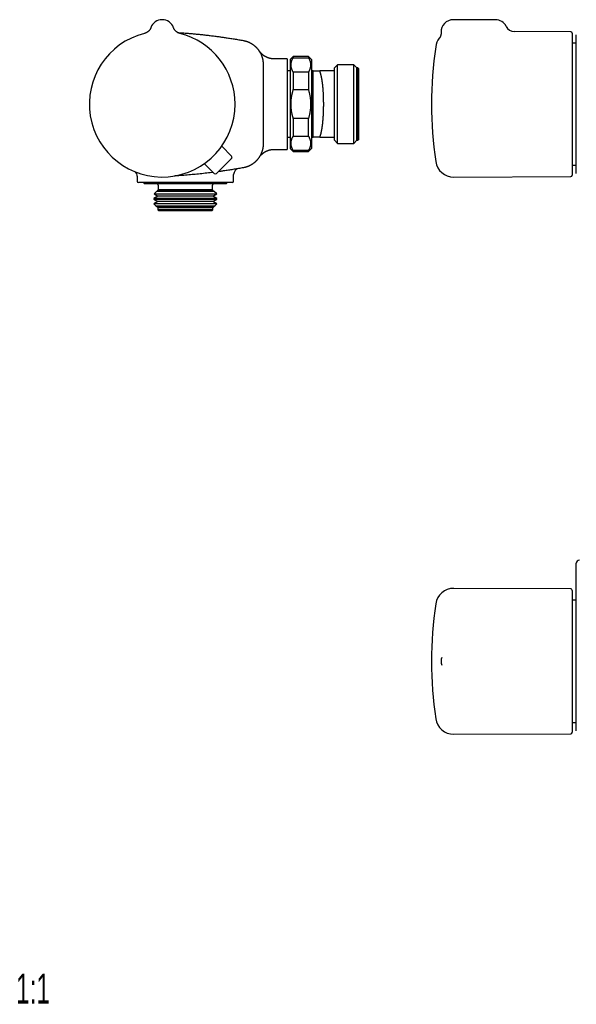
# Model space of a CAD drawing. Header units: millimetres. Extents: x 8 to 681, y 12 to 339.
# Tile 1 of 5: x 8 to 193, y 12 to 339. Entities that reach past the tile are written whole.
import ezdxf

# ---------------------------------------------------------------- set-up
doc = ezdxf.new("R2010")
doc.units = ezdxf.units.MM
doc.styles.add('SLDTEXTSTYLE0', font='TXT', dxfattribs={"width": 0.605})

msp = doc.modelspace()

# ---------------------------------------------------------------- linework, layer by layer
at = {"color": 7, "linetype": 'Continuous', "lineweight": 30}
for p, q in [((166.3, 338.5), (152.3, 338.5)), ((51.99, 335.85), (51.99, 335.85)), ((51.99, 335.85), (51.99, 335.85)), ((59.52, 335.85), (59.52, 335.85)), ((59.52, 335.85), (59.52, 335.85)), ((191.3, 334.5), (172.57, 334.58)), ((191.8, 334), (191.8, 287)), ((193.15, 330.77), (191.8, 330.77)), ((89.26, 323.72), (89.26, 310.5)), ((89.26, 323.72), (89.26, 323.72)), ((89.26, 323.72), (89.26, 323.72)), ((97.26, 325.5), (92.9, 325.5)), ((97.26, 325.5), (97.26, 295.5)), ((99.26, 326.25), (98.26, 325.25)), ((98.26, 325.25), (98.26, 310.5)), ((104.26, 326.25), (99.26, 326.25)), ((99.26, 326.25), (99.26, 325.89)), ((99.26, 325.89), (104.26, 325.89)), ((105.26, 325.25), (104.26, 326.25)), ((104.26, 326.25), (104.26, 325.89)), ((105.26, 325.25), (105.26, 310.5)), ((113.87, 323.5), (112.87, 322.5)), ((119.37, 323.5), (113.87, 323.5)), ((113.87, 297.5), (113.87, 323.5)), ((120.37, 322.5), (119.37, 323.5)), ((119.37, 297.5), (119.37, 323.5)), ((98.26, 321.5), (97.26, 321.5)), ((99.26, 321.09), (99.26, 315.3)), ((104.26, 321.09), (99.26, 321.09)), ((104.26, 321.09), (104.26, 315.3)), ((105.82, 321.5), (105.26, 321.5)), ((105.82, 321.5), (105.82, 321.5)), ((105.87, 299.5), (105.87, 321.5)), ((105.87, 321.5), (105.87, 321.5)), ((112.87, 321.5), (108.02, 321.5)), ((112.87, 321.5), (112.87, 322.5)), ((112.87, 299.5), (112.87, 321.5)), ((120.67, 322.5), (120.37, 322.5)), ((120.37, 298.5), (120.37, 322.5)), ((120.87, 322.3), (120.67, 322.5)), ((120.67, 298.5), (120.67, 322.5)), ((120.87, 322.3), (120.87, 298.7)), ((99.26, 315.3), (104.26, 315.3)), ((89.26, 310.5), (89.26, 297.28)), ((98.26, 310.5), (98.26, 295.75)), ((105.26, 310.5), (105.26, 295.75)), ((104.26, 305.7), (99.26, 305.7)), ((99.26, 305.7), (99.26, 299.91)), ((104.26, 299.91), (104.26, 305.7)), ((97.26, 299.5), (98.26, 299.5)), ((99.26, 299.91), (104.26, 299.91)), ((105.26, 299.5), (105.82, 299.5)), ((105.82, 299.5), (105.87, 299.5)), ((105.87, 299.5), (105.87, 299.5)), ((108.02, 299.5), (112.87, 299.5)), ((112.87, 298.5), (112.87, 299.5)), ((112.87, 298.5), (113.87, 297.5)), ((113.87, 297.5), (119.37, 297.5)), ((119.37, 297.5), (120.37, 298.5)), ((120.37, 298.5), (120.67, 298.5)), ((120.67, 298.5), (120.87, 298.7)), ((78.78, 293.21), (75.49, 296.55)), ((92.81, 295.5), (92.9, 295.5)), ((92.9, 295.5), (97.26, 295.5)), ((98.26, 295.75), (99.26, 294.75)), ((99.26, 295.11), (99.26, 294.75)), ((104.26, 295.11), (99.26, 295.11)), ((99.26, 294.75), (104.26, 294.75)), ((104.26, 294.75), (105.26, 295.75)), ((104.26, 295.11), (104.26, 294.75)), ((73.05, 287.48), (69.71, 290.76)), ((78.77, 292.51), (73.75, 287.48)), ((191.8, 290.23), (193.15, 290.23)), ((47.46, 286.61), (47.46, 285)), ((52.4, 284.5), (47.96, 284.5)), ((49.71, 284.5), (49.71, 284.3)), ((49.71, 284.3), (49.91, 284.1)), ((77.21, 284.3), (49.71, 284.3)), ((77.01, 284.1), (49.91, 284.1)), ((57.83, 284.5), (57.52, 284.5)), ((78.96, 284.5), (64.27, 284.5)), ((77.01, 284.1), (77.21, 284.3)), ((77.21, 284.3), (77.21, 284.5)), ((79.46, 285), (79.46, 287.16)), ((152.47, 286.33), (191.3, 286.5)), ((53.9, 281.55), (53.08, 280.72)), ((54.33, 281.79), (53.9, 281.55)), ((73.01, 281.55), (53.9, 281.55)), ((54.46, 282.1), (54.22, 281.86)), ((54.22, 281.86), (54.33, 281.79)), ((54.22, 281.86), (54.62, 281.86)), ((72.58, 281.79), (54.33, 281.79)), ((54.46, 283.6), (54.46, 282.1)), ((72.46, 282.1), (54.46, 282.1)), ((54.62, 281.86), (72.69, 281.86)), ((72.46, 282.1), (72.46, 283.6)), ((72.69, 281.86), (72.46, 282.1)), ((72.58, 281.79), (72.69, 281.86)), ((73.01, 281.55), (72.58, 281.79)), ((73.84, 280.72), (73.01, 281.55)), ((54.33, 279.99), (52.98, 279.21)), ((52.98, 279.21), (52.98, 278.98)), ((73.93, 279.21), (52.98, 279.21)), ((52.98, 278.98), (54.33, 278.19)), ((52.98, 278.98), (53.44, 278.98)), ((54.33, 278.19), (53.02, 277.44)), ((53.08, 280.72), (54.33, 279.99)), ((53.08, 280.72), (53.53, 280.72)), ((53.44, 278.98), (73.93, 278.98)), ((53.53, 280.72), (73.84, 280.72)), ((72.58, 279.99), (54.33, 279.99)), ((72.58, 278.19), (54.33, 278.19)), ((72.58, 279.99), (73.84, 280.72)), ((73.93, 279.21), (72.58, 279.99)), ((72.58, 278.19), (73.93, 278.98)), ((73.89, 277.44), (72.58, 278.19)), ((73.93, 278.98), (73.93, 279.21)), ((53.02, 277.44), (53.69, 276.76)), ((73.89, 277.44), (53.02, 277.44)), ((53.69, 276.76), (54.33, 276.39)), ((53.69, 276.76), (54.12, 276.76)), ((54.12, 276.76), (73.22, 276.76)), ((54.33, 276.39), (54.16, 276.3)), ((54.16, 276.3), (54.36, 276.1)), ((72.75, 276.3), (54.16, 276.3)), ((72.58, 276.39), (54.33, 276.39)), ((54.36, 276.1), (54.36, 275.4)), ((72.56, 276.1), (54.36, 276.1)), ((54.36, 275.4), (54.66, 275.1)), ((72.56, 275.4), (54.36, 275.4)), ((72.26, 275.1), (54.66, 275.1)), ((72.26, 275.1), (72.56, 275.4)), ((72.56, 276.1), (72.75, 276.3)), ((72.56, 275.4), (72.56, 276.1)), ((72.58, 276.39), (73.22, 276.76)), ((72.75, 276.3), (72.58, 276.39)), ((73.22, 276.76), (73.89, 277.44)), ((191.3, 149.76), (152.47, 149.93)), ((191.8, 149.26), (191.8, 125.76)), ((193.15, 146.02), (191.8, 146.02)), ((148.51, 127.04), (148.51, 127.04)), ((191.8, 125.76), (191.8, 102.25)), ((191.8, 105.49), (193.15, 105.49)), ((152.47, 101.58), (191.3, 101.75))]:
    msp.add_line(p, q, dxfattribs=at)
at = {"color": 7, "linetype": 'Continuous', "lineweight": 30, "flags": 128}
msp.add_lwpolyline([(59.58, 335.7), (59.56, 335.76), (59.52, 335.85)], dxfattribs=at)
at = {"color": 7, "linetype": 'Continuous', "lineweight": 30}
for centre, radius, start, end in [((55.76, 334.5), 4, 19.6961, 160.3039), ((152.3, 334.5), 4, 90, 182.7509), ((166.3, 334.5), 4, 26.1396, 90), ((55.76, 310.5), 24.17, 104.0365, 0), ((55.76, 310.5), 24.17, 0, 75.9635), ((172.58, 337.58), 3, 206.1387, 269.7329), ((191.3, 334), 0.5, 0, 89.75), ((152.44, 328.67), 6, 142.3912, 171.5732), ((275.1, 310.5), 130, 171.5732, 188.4268), ((78.42, 292.86), 0.5, 315, 44.5), ((152.44, 292.33), 6, 188.4268, 270.25), ((45.46, 286.61), 2, 359.9864, 44.5554), ((73.4, 287.84), 0.5, 225.5, 315), ((81.46, 287.16), 2, 99.6783, 180.0039), ((47.96, 285), 0.5, 180, 270), ((53.96, 283.6), 0.5, 0, 90), ((72.96, 283.6), 0.5, 90, 180), ((78.96, 285), 0.5, 270, 0), ((191.3, 287), 0.5, 270.25, 0), ((194.15, 158.26), 1, 90, 180), ((152.44, 143.93), 6, 89.75, 171.5732), ((191.3, 149.26), 0.5, 0, 89.75), ((275.1, 125.76), 130, 171.5732, 188.4268), ((152.3, 125.76), 4, 161.261, 198.7588), ((152.44, 107.58), 6, 188.4268, 270.25), ((191.3, 102.25), 0.5, 270.25, 360)]:
    msp.add_arc(centre, radius, start, end, dxfattribs=at)
for points, knots in [([(51.99, 335.85), (51.99, 335.85), (51.99, 335.85), (51.99, 335.84), (51.99, 335.84), (51.98, 335.83), (51.98, 335.82), (51.98, 335.81), (51.97, 335.8), (51.96, 335.77), (51.94, 335.73), (51.92, 335.68), (51.9, 335.62), (51.86, 335.55), (51.83, 335.48), (51.8, 335.42), (51.76, 335.35), (51.72, 335.28), (51.67, 335.21), (51.63, 335.15), (51.58, 335.08), (51.53, 335.01), (51.48, 334.95), (51.42, 334.88), (51.37, 334.82), (51.31, 334.76), (51.25, 334.7), (51.19, 334.64), (51.12, 334.59), (51.06, 334.53), (50.99, 334.48), (50.92, 334.43), (50.85, 334.38), (50.78, 334.33), (50.71, 334.29), (50.63, 334.24), (50.56, 334.2), (50.48, 334.17), (50.41, 334.13), (50.33, 334.09), (50.25, 334.06), (50.17, 334.03), (50.08, 334), (49.99, 333.98), (49.93, 333.96), (49.89, 333.95), (49.89, 333.95)], [0, 0, 0, 0, 0.002692, 0.005958, 0.008872, 0.011714, 0.014857, 0.018939, 0.024822, 0.033912, 0.047983, 0.065484, 0.090355, 0.117301, 0.141236, 0.166305, 0.192465, 0.219323, 0.246654, 0.274315, 0.302212, 0.330284, 0.358487, 0.386793, 0.415178, 0.443628, 0.47213, 0.500676, 0.529258, 0.557871, 0.586509, 0.615171, 0.643852, 0.67255, 0.701263, 0.72999, 0.758728, 0.787477, 0.816236, 0.845004, 0.873779, 0.902561, 0.934541, 0.966503, 0.998365, 1, 1, 1, 1]), ([(61.62, 333.95), (61.62, 333.95), (61.58, 333.96), (61.53, 333.97), (61.44, 334), (61.36, 334.03), (61.28, 334.06), (61.2, 334.09), (61.12, 334.12), (61.04, 334.16), (60.97, 334.2), (60.89, 334.24), (60.82, 334.28), (60.75, 334.32), (60.68, 334.37), (60.61, 334.42), (60.54, 334.46), (60.47, 334.52), (60.41, 334.57), (60.35, 334.62), (60.29, 334.68), (60.23, 334.73), (60.17, 334.79), (60.12, 334.85), (60.07, 334.91), (60.02, 334.97), (59.97, 335.03), (59.92, 335.09), (59.88, 335.16), (59.84, 335.22), (59.8, 335.28), (59.76, 335.34), (59.72, 335.4), (59.69, 335.46), (59.66, 335.52), (59.63, 335.58), (59.61, 335.63), (59.59, 335.68), (59.57, 335.73), (59.55, 335.76), (59.54, 335.79), (59.54, 335.81), (59.53, 335.82), (59.53, 335.83), (59.53, 335.84), (59.52, 335.84), (59.52, 335.85), (59.52, 335.85), (59.52, 335.85), (59.52, 335.85)], [0, 0, 0, 0, 0.002749, 0.032054, 0.06129, 0.090454, 0.119544, 0.148556, 0.177489, 0.206338, 0.235099, 0.26377, 0.292345, 0.320819, 0.349187, 0.377442, 0.405578, 0.433588, 0.461461, 0.489189, 0.51676, 0.544162, 0.57138, 0.598397, 0.625195, 0.651752, 0.67804, 0.70403, 0.729685, 0.754962, 0.779809, 0.804162, 0.827942, 0.851052, 0.873368, 0.894731, 0.91493, 0.933659, 0.95039, 0.964024, 0.973466, 0.979661, 0.983947, 0.987152, 0.989825, 0.992383, 0.99516, 0.998445, 1, 1, 1, 1]), ([(60.85, 334.26), (61.16, 334.24), (61.87, 334.19), (63.04, 334.11), (64.34, 334), (65.69, 333.88), (67.04, 333.75), (68.43, 333.61), (69.87, 333.46), (71.34, 333.29), (72.81, 333.1), (74.18, 332.93), (75.44, 332.75), (76.72, 332.57), (78.12, 332.36), (79.63, 332.12), (81.15, 331.87), (82.15, 331.69), (82.66, 331.6)], [0, 0, 0, 0, 0.042448, 0.097759, 0.159456, 0.221153, 0.282861, 0.344569, 0.411952, 0.479336, 0.546734, 0.614133, 0.667546, 0.720961, 0.79071, 0.860464, 0.93023, 1, 1, 1, 1]), ([(148.3, 334.31), (148.31, 334.28), (148.31, 334.23), (148.31, 334.15), (148.31, 334.06), (148.3, 333.98), (148.3, 333.9), (148.29, 333.81), (148.28, 333.73), (148.26, 333.65), (148.25, 333.56), (148.23, 333.48), (148.21, 333.4), (148.19, 333.32), (148.17, 333.25), (148.14, 333.17), (148.11, 333.09), (148.08, 333.02), (148.05, 332.95), (148.02, 332.87), (147.98, 332.8), (147.95, 332.74), (147.91, 332.67), (147.87, 332.61), (147.83, 332.54), (147.8, 332.48), (147.76, 332.43), (147.72, 332.38), (147.69, 332.35), (147.68, 332.33)], [0, 0, 0, 0, 0.034748, 0.075154, 0.115437, 0.15559, 0.195606, 0.235478, 0.275198, 0.314757, 0.354145, 0.393351, 0.432362, 0.471163, 0.509739, 0.54807, 0.586135, 0.62391, 0.661367, 0.698473, 0.735188, 0.771468, 0.807258, 0.842494, 0.877096, 0.910969, 0.943994, 0.976022, 1, 1, 1, 1]), ([(193.15, 287.49), (193.15, 287.49), (193.15, 287.49), (193.15, 287.5), (193.15, 287.52), (193.15, 287.54), (193.15, 287.58), (193.15, 287.62), (193.15, 287.68), (193.15, 287.74), (193.15, 287.82), (193.15, 287.91), (193.15, 288.01), (193.15, 288.13), (193.15, 288.25), (193.15, 288.39), (193.15, 288.53), (193.15, 288.69), (193.15, 288.86), (193.15, 289.03), (193.15, 289.2), (193.15, 289.37), (193.15, 289.56), (193.15, 289.74), (193.15, 289.94), (193.15, 290.15), (193.15, 290.39), (193.15, 290.64), (193.15, 290.9), (193.15, 291.17), (193.15, 291.46), (193.15, 291.75), (193.15, 292.05), (193.15, 292.36), (193.15, 292.67), (193.15, 292.99), (193.15, 293.29), (193.15, 293.59), (193.15, 293.9), (193.15, 294.21), (193.15, 294.53), (193.15, 294.87), (193.15, 295.23), (193.15, 295.62), (193.15, 296.01), (193.15, 296.41), (193.15, 296.82), (193.15, 297.23), (193.15, 297.65), (193.15, 298.08), (193.15, 298.51), (193.15, 298.93), (193.15, 299.33), (193.15, 299.73), (193.15, 300.12), (193.15, 300.52), (193.15, 300.93), (193.15, 301.35), (193.15, 301.8), (193.15, 302.28), (193.15, 302.75), (193.15, 303.24), (193.15, 303.72), (193.15, 304.21), (193.15, 304.7), (193.15, 305.19), (193.15, 305.69), (193.15, 306.17), (193.15, 306.63), (193.15, 307.07), (193.15, 307.51), (193.15, 307.95), (193.15, 308.39), (193.15, 308.86), (193.15, 309.34), (193.15, 309.85), (193.15, 310.36), (193.15, 310.87), (193.15, 311.38), (193.15, 311.88), (193.15, 312.39), (193.15, 312.9), (193.15, 313.4), (193.15, 313.88), (193.15, 314.34), (193.15, 314.78), (193.15, 315.22), (193.15, 315.65), (193.15, 316.09), (193.15, 316.54), (193.15, 317.01), (193.15, 317.49), (193.15, 317.98), (193.15, 318.45), (193.15, 318.93), (193.15, 319.4), (193.15, 319.87), (193.15, 320.33), (193.15, 320.79), (193.15, 321.22), (193.15, 321.63), (193.15, 322.02), (193.15, 322.4), (193.15, 322.78), (193.15, 323.15), (193.15, 323.54), (193.15, 323.94), (193.15, 324.35), (193.15, 324.75), (193.15, 325.15), (193.15, 325.54), (193.15, 325.92), (193.15, 326.3), (193.15, 326.66), (193.15, 327.02), (193.15, 327.36), (193.15, 327.67), (193.15, 327.97), (193.15, 328.25), (193.15, 328.53), (193.15, 328.81), (193.15, 329.08), (193.15, 329.36), (193.15, 329.65), (193.15, 329.92), (193.15, 330.18), (193.15, 330.44), (193.15, 330.68), (193.15, 330.92), (193.15, 331.14), (193.15, 331.36), (193.15, 331.56), (193.15, 331.76), (193.15, 331.94), (193.15, 332.1), (193.15, 332.24), (193.15, 332.38), (193.15, 332.51), (193.15, 332.64), (193.15, 332.76), (193.15, 332.88), (193.15, 332.99), (193.15, 333.09), (193.15, 333.18), (193.15, 333.26), (193.15, 333.33), (193.15, 333.39), (193.15, 333.43), (193.15, 333.47), (193.15, 333.5), (193.15, 333.51), (193.15, 333.51), (193.15, 333.51), (193.15, 333.51)], [0, 0, 0, 0, 0.003798, 0.009966, 0.016133, 0.022358, 0.028586, 0.034814, 0.041041, 0.047267, 0.054299, 0.061334, 0.068369, 0.075404, 0.082437, 0.089469, 0.096504, 0.10354, 0.110575, 0.117607, 0.123768, 0.129932, 0.136097, 0.142261, 0.148424, 0.154586, 0.161632, 0.168682, 0.175732, 0.182781, 0.189828, 0.196874, 0.203924, 0.210974, 0.218023, 0.22507, 0.231244, 0.23742, 0.243597, 0.249775, 0.255951, 0.262125, 0.269171, 0.27622, 0.283269, 0.290318, 0.297364, 0.30441, 0.311459, 0.318509, 0.325557, 0.332603, 0.338776, 0.344952, 0.351128, 0.357305, 0.36348, 0.369653, 0.376686, 0.383721, 0.390757, 0.397792, 0.404825, 0.411857, 0.418892, 0.425928, 0.432963, 0.439996, 0.446157, 0.45232, 0.458484, 0.464649, 0.470812, 0.476973, 0.483998, 0.491026, 0.498055, 0.505084, 0.512109, 0.519134, 0.526162, 0.533191, 0.540219, 0.547245, 0.553401, 0.559559, 0.565719, 0.571879, 0.578037, 0.584193, 0.591219, 0.598248, 0.605277, 0.612306, 0.619332, 0.626358, 0.633386, 0.640415, 0.647444, 0.65447, 0.660626, 0.666785, 0.672944, 0.679104, 0.685263, 0.691419, 0.698461, 0.705505, 0.712549, 0.719593, 0.726635, 0.733676, 0.740721, 0.747766, 0.75481, 0.761852, 0.768022, 0.774195, 0.780369, 0.786542, 0.792715, 0.798886, 0.805786, 0.812688, 0.81959, 0.82649, 0.83339, 0.840292, 0.847194, 0.854094, 0.860995, 0.867897, 0.874799, 0.881699, 0.887657, 0.893616, 0.899576, 0.905535, 0.911492, 0.918366, 0.925242, 0.932118, 0.938992, 0.945866, 0.952741, 0.959617, 0.966491, 0.973365, 0.98024, 0.987116, 0.99399, 0.999913, 1, 1, 1, 1]), ([(82.66, 331.6), (82.66, 331.6), (82.73, 331.59), (82.87, 331.56), (83.09, 331.51), (83.3, 331.46), (83.52, 331.4), (83.73, 331.33), (83.94, 331.26), (84.15, 331.18), (84.37, 331.1), (84.57, 331), (84.78, 330.91), (84.98, 330.8), (85.18, 330.69), (85.38, 330.58), (85.56, 330.47), (85.75, 330.34), (85.93, 330.22), (86.11, 330.08), (86.29, 329.95), (86.46, 329.8), (86.63, 329.65), (86.8, 329.5), (86.96, 329.34), (87.12, 329.17), (87.27, 329), (87.41, 328.83), (87.55, 328.66), (87.69, 328.48), (87.82, 328.3), (87.94, 328.12), (88.06, 327.93), (88.18, 327.74), (88.29, 327.54), (88.39, 327.34), (88.49, 327.13), (88.59, 326.92), (88.68, 326.71), (88.76, 326.51), (88.83, 326.3), (88.9, 326.09), (88.96, 325.87), (89.02, 325.66), (89.07, 325.44), (89.12, 325.22), (89.15, 325), (89.19, 324.77), (89.21, 324.54), (89.23, 324.31), (89.25, 324.1), (89.25, 323.91), (89.25, 323.78), (89.26, 323.72)], [0, 0, 0, 0, 0.000005, 0.019803, 0.039605, 0.059404, 0.079339, 0.099278, 0.119214, 0.139583, 0.159956, 0.180325, 0.200845, 0.221369, 0.241888, 0.261686, 0.281488, 0.301286, 0.321221, 0.34116, 0.361096, 0.381464, 0.401837, 0.422206, 0.442725, 0.463248, 0.483767, 0.503563, 0.523363, 0.54316, 0.563093, 0.583031, 0.602964, 0.623331, 0.643702, 0.664068, 0.684585, 0.705106, 0.725623, 0.745422, 0.765225, 0.785025, 0.804961, 0.824902, 0.844839, 0.865209, 0.885583, 0.905952, 0.926472, 0.946996, 0.967516, 0.983754, 1, 1, 1, 1]), ([(92.9, 325.5), (92.88, 325.5), (92.83, 325.5), (92.73, 325.5), (92.61, 325.51), (92.49, 325.51), (92.36, 325.52), (92.24, 325.54), (92.12, 325.55), (92, 325.57), (91.87, 325.59), (91.75, 325.61), (91.63, 325.63), (91.51, 325.66), (91.4, 325.69), (91.28, 325.72), (91.16, 325.76), (91.04, 325.79), (90.93, 325.83), (90.82, 325.87), (90.7, 325.92), (90.59, 325.96), (90.48, 326.01), (90.37, 326.06), (90.26, 326.11), (90.16, 326.16), (90.05, 326.22), (89.95, 326.28), (89.84, 326.33), (89.74, 326.4), (89.64, 326.46), (89.55, 326.52), (89.45, 326.59), (89.36, 326.66), (89.26, 326.72), (89.17, 326.79), (89.09, 326.87), (89, 326.94), (88.92, 327.01), (88.83, 327.09), (88.75, 327.16), (88.68, 327.24), (88.6, 327.31), (88.53, 327.39), (88.46, 327.47), (88.39, 327.54), (88.32, 327.62), (88.26, 327.69), (88.2, 327.76), (88.15, 327.83), (88.1, 327.9), (88.05, 327.96), (88.01, 328.02), (87.98, 328.07), (87.95, 328.1), (87.94, 328.13), (87.93, 328.14), (87.92, 328.15), (87.91, 328.16), (87.91, 328.16), (87.91, 328.16), (87.91, 328.17), (87.91, 328.17)], [0, 0, 0, 0, 0.00662, 0.027691, 0.048737, 0.069757, 0.090749, 0.111713, 0.132648, 0.153554, 0.174429, 0.195272, 0.216083, 0.23686, 0.257603, 0.278309, 0.298977, 0.319606, 0.340194, 0.36074, 0.381241, 0.401695, 0.4221, 0.442453, 0.462751, 0.482992, 0.503172, 0.523287, 0.543334, 0.563306, 0.583201, 0.603011, 0.62273, 0.642352, 0.661868, 0.681268, 0.700543, 0.71968, 0.738665, 0.757481, 0.776111, 0.794532, 0.812717, 0.830635, 0.848247, 0.865507, 0.882359, 0.898731, 0.914534, 0.929655, 0.943948, 0.957222, 0.969214, 0.979497, 0.987166, 0.991736, 0.994477, 0.996262, 0.997546, 0.998616, 0.999688, 1, 1, 1, 1]), ([(87.91, 328.16), (87.91, 328.16), (87.91, 328.16), (87.91, 328.17), (87.91, 328.17), (87.91, 328.17)], [0, 0, 0, 0, 0.0502963, 0.6227174, 1, 1, 1, 1]), ([(87.91, 328.16), (87.91, 328.16), (87.91, 328.16), (87.92, 328.15), (87.94, 328.12), (87.96, 328.09), (87.98, 328.06), (87.99, 328.05)], [0, 0, 0, 0, 0.005683, 0.273182, 0.540755, 0.808354, 1, 1, 1, 1]), ([(88.04, 327.96), (88.04, 327.96), (88.03, 327.98), (88.01, 328.02), (87.98, 328.06), (87.96, 328.09), (87.95, 328.1), (87.95, 328.1)], [0, 0, 0, 0, 0.023342, 0.322095, 0.621633, 0.921171, 1, 1, 1, 1]), ([(99.26, 321.09), (99.22, 321.15), (99.15, 321.27), (99.04, 321.46), (98.95, 321.64), (98.87, 321.82), (98.8, 322), (98.73, 322.18), (98.67, 322.37), (98.62, 322.56), (98.57, 322.77), (98.54, 322.97), (98.52, 323.18), (98.51, 323.38), (98.5, 323.58), (98.51, 323.78), (98.53, 323.97), (98.57, 324.17), (98.61, 324.38), (98.66, 324.59), (98.72, 324.78), (98.79, 324.95), (98.85, 325.11), (98.92, 325.27), (98.99, 325.42), (99.08, 325.58), (99.16, 325.74), (99.22, 325.84), (99.26, 325.89)], [0, 0, 0, 0, 0.039402, 0.078808, 0.11821, 0.155431, 0.192661, 0.229889, 0.267109, 0.309408, 0.35173, 0.394058, 0.436377, 0.478674, 0.518708, 0.558755, 0.598802, 0.638836, 0.682192, 0.725557, 0.768915, 0.801796, 0.834679, 0.86756, 0.900438, 0.933317, 0.966658, 1, 1, 1, 1]), ([(104.26, 325.89), (104.29, 325.83), (104.37, 325.71), (104.47, 325.52), (104.56, 325.34), (104.64, 325.16), (104.71, 324.98), (104.78, 324.8), (104.84, 324.61), (104.89, 324.42), (104.94, 324.21), (104.97, 324.01), (104.99, 323.8), (105, 323.61), (105.01, 323.44), (105, 323.28), (104.99, 323.11), (104.96, 322.92), (104.93, 322.71), (104.88, 322.5), (104.82, 322.3), (104.75, 322.11), (104.68, 321.91), (104.6, 321.73), (104.52, 321.56), (104.44, 321.4), (104.35, 321.25), (104.29, 321.14), (104.26, 321.09)], [0, 0, 0, 0, 0.039402, 0.078808, 0.11821, 0.155431, 0.192661, 0.229889, 0.267109, 0.309408, 0.35173, 0.394058, 0.436377, 0.478674, 0.510705, 0.542739, 0.574769, 0.617661, 0.660561, 0.703453, 0.744473, 0.785505, 0.826538, 0.86756, 0.900438, 0.933317, 0.966658, 1, 1, 1, 1]), ([(105.87, 321.5), (105.85, 321.5), (105.83, 321.5), (105.82, 321.5), (105.82, 321.5)], [0, 0, 0, 0, 0.976995, 1, 1, 1, 1]), ([(105.87, 321.5), (105.87, 321.5), (105.87, 321.5), (105.89, 321.5), (105.92, 321.5), (105.96, 321.5), (106, 321.5), (106.06, 321.5), (106.12, 321.5), (106.19, 321.5), (106.27, 321.5), (106.36, 321.5), (106.46, 321.5), (106.57, 321.5), (106.69, 321.5), (106.81, 321.5), (106.94, 321.5), (107.08, 321.5), (107.22, 321.5), (107.39, 321.5), (107.58, 321.5), (107.79, 321.5), (107.94, 321.5), (108.02, 321.5)], [0, 0, 0, 0, 0.042738, 0.08549, 0.128248, 0.171002, 0.213741, 0.256936, 0.300142, 0.343354, 0.386563, 0.429761, 0.477084, 0.524413, 0.571743, 0.619068, 0.666509, 0.71395, 0.761134, 0.808318, 0.872211, 0.936106, 1, 1, 1, 1]), ([(108.02, 299.5), (108.03, 299.54), (108.07, 299.61), (108.11, 299.73), (108.16, 299.84), (108.2, 299.96), (108.24, 300.08), (108.29, 300.21), (108.33, 300.34), (108.37, 300.48), (108.41, 300.63), (108.45, 300.77), (108.48, 300.92), (108.52, 301.08), (108.56, 301.23), (108.6, 301.42), (108.64, 301.64), (108.69, 301.89), (108.73, 302.12), (108.77, 302.33), (108.8, 302.51), (108.83, 302.7), (108.86, 302.89), (108.88, 303.09), (108.91, 303.29), (108.94, 303.49), (108.96, 303.69), (108.99, 303.9), (109.01, 304.11), (109.03, 304.33), (109.06, 304.57), (109.09, 304.86), (109.12, 305.18), (109.14, 305.49), (109.17, 305.8), (109.19, 306.11), (109.21, 306.39), (109.22, 306.65), (109.23, 306.89), (109.25, 307.12), (109.26, 307.36), (109.27, 307.6), (109.28, 307.84), (109.29, 308.09), (109.3, 308.37), (109.31, 308.68), (109.31, 309.03), (109.32, 309.38), (109.33, 309.71), (109.33, 310.04), (109.33, 310.34), (109.33, 310.61), (109.33, 310.88), (109.33, 311.18), (109.32, 311.51), (109.32, 311.83), (109.31, 312.14), (109.3, 312.45), (109.29, 312.75), (109.28, 313.06), (109.27, 313.36), (109.26, 313.67), (109.24, 313.99), (109.23, 314.27), (109.21, 314.53), (109.19, 314.78), (109.18, 315.06), (109.15, 315.36), (109.13, 315.65), (109.11, 315.93), (109.08, 316.21), (109.06, 316.47), (109.03, 316.74), (109, 317.01), (108.97, 317.27), (108.93, 317.54), (108.9, 317.78), (108.87, 317.99), (108.84, 318.2), (108.81, 318.43), (108.77, 318.67), (108.73, 318.89), (108.7, 319.08), (108.66, 319.28), (108.62, 319.49), (108.57, 319.71), (108.52, 319.91), (108.48, 320.09), (108.44, 320.24), (108.4, 320.39), (108.36, 320.54), (108.31, 320.7), (108.27, 320.84), (108.22, 320.98), (108.18, 321.11), (108.13, 321.22), (108.09, 321.33), (108.05, 321.42), (108.03, 321.47), (108.02, 321.5)], [0, 0, 0, 0, 0.009884, 0.019768, 0.028921, 0.038074, 0.047243, 0.056413, 0.065566, 0.074719, 0.084019, 0.093319, 0.102341, 0.111364, 0.120534, 0.129703, 0.14283, 0.155959, 0.169086, 0.178075, 0.187064, 0.196069, 0.205073, 0.214063, 0.223052, 0.232056, 0.241061, 0.25005, 0.259039, 0.268045, 0.27705, 0.289936, 0.302826, 0.315713, 0.327526, 0.339342, 0.351155, 0.360008, 0.368861, 0.377729, 0.386598, 0.39545, 0.404303, 0.413172, 0.42204, 0.434723, 0.447408, 0.46009, 0.471792, 0.483496, 0.495197, 0.503967, 0.512736, 0.524438, 0.536142, 0.547843, 0.558885, 0.569932, 0.58098, 0.592027, 0.603068, 0.614744, 0.626423, 0.638099, 0.646849, 0.655599, 0.667275, 0.678954, 0.69063, 0.70164, 0.712655, 0.723672, 0.734688, 0.745698, 0.757436, 0.769177, 0.780915, 0.789712, 0.798509, 0.810247, 0.821987, 0.833725, 0.842537, 0.851349, 0.863917, 0.876487, 0.889056, 0.898207, 0.90736, 0.916511, 0.926804, 0.937099, 0.947395, 0.957687, 0.967025, 0.976365, 0.985703, 0.992852, 1, 1, 1, 1]), ([(99.26, 305.7), (99.22, 305.81), (99.16, 306.03), (99.07, 306.35), (98.99, 306.65), (98.91, 306.97), (98.84, 307.32), (98.77, 307.67), (98.71, 307.99), (98.67, 308.28), (98.63, 308.57), (98.59, 308.86), (98.56, 309.15), (98.54, 309.45), (98.52, 309.76), (98.51, 310.08), (98.5, 310.43), (98.51, 310.79), (98.52, 311.14), (98.54, 311.49), (98.56, 311.82), (98.59, 312.15), (98.63, 312.48), (98.68, 312.81), (98.73, 313.12), (98.79, 313.43), (98.85, 313.72), (98.91, 314.01), (98.98, 314.32), (99.06, 314.63), (99.15, 314.96), (99.22, 315.18), (99.26, 315.3)], [0, 0, 0, 0, 0.035621, 0.071242, 0.101407, 0.131572, 0.171346, 0.211119, 0.241345, 0.271574, 0.301799, 0.331641, 0.361482, 0.392592, 0.423705, 0.454814, 0.492311, 0.529812, 0.567309, 0.600809, 0.635136, 0.669467, 0.703793, 0.737494, 0.771196, 0.801615, 0.832038, 0.862458, 0.895588, 0.928721, 0.961851, 1, 1, 1, 1]), ([(104.26, 315.3), (104.29, 315.19), (104.36, 314.96), (104.46, 314.6), (104.55, 314.23), (104.64, 313.86), (104.71, 313.49), (104.78, 313.14), (104.83, 312.8), (104.88, 312.47), (104.92, 312.14), (104.95, 311.81), (104.98, 311.47), (104.99, 311.12), (105, 310.76), (105.01, 310.42), (105, 310.1), (104.99, 309.8), (104.97, 309.51), (104.95, 309.22), (104.92, 308.92), (104.89, 308.61), (104.84, 308.28), (104.79, 307.95), (104.73, 307.6), (104.66, 307.27), (104.58, 306.9), (104.49, 306.51), (104.37, 306.1), (104.29, 305.83), (104.26, 305.7)], [0, 0, 0, 0, 0.03711, 0.07422, 0.113622, 0.153027, 0.192428, 0.228455, 0.264481, 0.297983, 0.331486, 0.365338, 0.39919, 0.436136, 0.473086, 0.510032, 0.540734, 0.571439, 0.602141, 0.631478, 0.660815, 0.69403, 0.727244, 0.763082, 0.798919, 0.833674, 0.868429, 0.913638, 0.958847, 1, 1, 1, 1]), ([(89.26, 297.28), (89.25, 297.2), (89.25, 297.05), (89.24, 296.83), (89.23, 296.6), (89.21, 296.38), (89.18, 296.16), (89.14, 295.93), (89.1, 295.71), (89.05, 295.49), (89, 295.27), (88.94, 295.06), (88.88, 294.85), (88.81, 294.64), (88.73, 294.43), (88.65, 294.22), (88.56, 294.01), (88.47, 293.81), (88.36, 293.6), (88.26, 293.4), (88.14, 293.2), (88.02, 293), (87.88, 292.78), (87.72, 292.56), (87.56, 292.35), (87.4, 292.15), (87.24, 291.97), (87.09, 291.81), (86.94, 291.65), (86.78, 291.49), (86.62, 291.34), (86.45, 291.19), (86.28, 291.05), (86.1, 290.91), (85.92, 290.77), (85.73, 290.64), (85.54, 290.52), (85.34, 290.4), (85.14, 290.28), (84.93, 290.17), (84.72, 290.07), (84.51, 289.97), (84.29, 289.87), (84.07, 289.79), (83.84, 289.7), (83.61, 289.63), (83.37, 289.56), (83.14, 289.5), (82.9, 289.45), (82.74, 289.42), (82.66, 289.4)], [0, 0, 0, 0, 0.020078, 0.040153, 0.06028, 0.080407, 0.100701, 0.120996, 0.141353, 0.16171, 0.181489, 0.201272, 0.221051, 0.240967, 0.260888, 0.280804, 0.301155, 0.321511, 0.341862, 0.362364, 0.382869, 0.40337, 0.427515, 0.45166, 0.475916, 0.500171, 0.519938, 0.539708, 0.559475, 0.579378, 0.599285, 0.619188, 0.639522, 0.659861, 0.680195, 0.700679, 0.721166, 0.74165, 0.762744, 0.783843, 0.804938, 0.826199, 0.847466, 0.868728, 0.890515, 0.912307, 0.934094, 0.956059, 0.97803, 1, 1, 1, 1]), ([(89.26, 297.28), (89.26, 297.28), (89.25, 297.25), (89.25, 297.2), (89.25, 297.16), (89.25, 297.14)], [0, 0, 0, 0, 0.000304, 0.534749, 1, 1, 1, 1]), ([(99.26, 295.11), (99.22, 295.17), (99.15, 295.29), (99.04, 295.48), (98.95, 295.67), (98.87, 295.85), (98.79, 296.04), (98.72, 296.23), (98.66, 296.42), (98.61, 296.61), (98.57, 296.81), (98.54, 297.01), (98.52, 297.21), (98.5, 297.41), (98.5, 297.61), (98.52, 297.82), (98.54, 298.03), (98.57, 298.24), (98.62, 298.45), (98.68, 298.66), (98.75, 298.86), (98.82, 299.07), (98.91, 299.28), (99.02, 299.49), (99.13, 299.7), (99.21, 299.84), (99.26, 299.91)], [0, 0, 0, 0, 0.039438, 0.078884, 0.118329, 0.157766, 0.19739, 0.237015, 0.276298, 0.315581, 0.356348, 0.397129, 0.43791, 0.478676, 0.521454, 0.564249, 0.607044, 0.649823, 0.692933, 0.736044, 0.778489, 0.820935, 0.865693, 0.910465, 0.955239, 1, 1, 1, 1]), ([(104.26, 299.91), (104.29, 299.85), (104.37, 299.73), (104.47, 299.54), (104.56, 299.35), (104.65, 299.17), (104.72, 298.98), (104.79, 298.79), (104.85, 298.59), (104.9, 298.4), (104.94, 298.2), (104.97, 298.01), (104.99, 297.81), (105.01, 297.61), (105.01, 297.4), (104.99, 297.2), (104.97, 296.99), (104.94, 296.78), (104.89, 296.57), (104.83, 296.36), (104.76, 296.15), (104.68, 295.94), (104.59, 295.73), (104.49, 295.52), (104.38, 295.31), (104.3, 295.18), (104.26, 295.11)], [0, 0, 0, 0, 0.039489, 0.078998, 0.118514, 0.158028, 0.19753, 0.237015, 0.277272, 0.317555, 0.35785, 0.398143, 0.438423, 0.478677, 0.521543, 0.564441, 0.607356, 0.650273, 0.693175, 0.736044, 0.780012, 0.824004, 0.868012, 0.912024, 0.956026, 1, 1, 1, 1]), ([(105.87, 299.5), (105.85, 299.5), (105.83, 299.5), (105.82, 299.5), (105.82, 299.5)], [0, 0, 0, 0, 0.976995, 1, 1, 1, 1]), ([(108.02, 299.5), (107.94, 299.5), (107.8, 299.5), (107.58, 299.5), (107.39, 299.5), (107.23, 299.5), (107.09, 299.5), (106.95, 299.5), (106.82, 299.5), (106.69, 299.5), (106.57, 299.5), (106.46, 299.5), (106.36, 299.5), (106.27, 299.5), (106.19, 299.5), (106.12, 299.5), (106.06, 299.5), (106, 299.5), (105.96, 299.5), (105.92, 299.5), (105.89, 299.5), (105.87, 299.5), (105.87, 299.5), (105.87, 299.5)], [0, 0, 0, 0, 0.063168, 0.126339, 0.189506, 0.236932, 0.284357, 0.3317, 0.379043, 0.42684, 0.474643, 0.522444, 0.570239, 0.612998, 0.655767, 0.69854, 0.741306, 0.784062, 0.82724, 0.870434, 0.913632, 0.956823, 1, 1, 1, 1]), ([(87.93, 292.87), (87.93, 292.87), (87.94, 292.87), (87.94, 292.88), (87.95, 292.89), (87.95, 292.9), (87.96, 292.91), (87.98, 292.93), (88, 292.96), (88.02, 293), (88.06, 293.05), (88.11, 293.11), (88.16, 293.18), (88.22, 293.26), (88.28, 293.34), (88.35, 293.42), (88.43, 293.5), (88.5, 293.58), (88.58, 293.67), (88.66, 293.75), (88.75, 293.83), (88.83, 293.91), (88.92, 293.99), (89.01, 294.07), (89.1, 294.15), (89.19, 294.22), (89.29, 294.29), (89.39, 294.37), (89.48, 294.43), (89.58, 294.5), (89.68, 294.57), (89.79, 294.63), (89.89, 294.69), (89.99, 294.75), (90.1, 294.81), (90.21, 294.86), (90.31, 294.92), (90.42, 294.97), (90.53, 295.02), (90.65, 295.06), (90.76, 295.11), (90.87, 295.15), (90.98, 295.19), (91.1, 295.22), (91.22, 295.26), (91.34, 295.3), (91.47, 295.33), (91.61, 295.36), (91.74, 295.39), (91.87, 295.41), (92, 295.43), (92.13, 295.45), (92.26, 295.47), (92.39, 295.48), (92.53, 295.49), (92.66, 295.5), (92.78, 295.5), (92.86, 295.5), (92.9, 295.5)], [0, 0, 0, 0, 0.00074, 0.002859, 0.005031, 0.007493, 0.010511, 0.014452, 0.019862, 0.027596, 0.038763, 0.052996, 0.067902, 0.08398, 0.101331, 0.119616, 0.138538, 0.15789, 0.177538, 0.197394, 0.2174, 0.237519, 0.257723, 0.277994, 0.298319, 0.318685, 0.339087, 0.359518, 0.379974, 0.40045, 0.420944, 0.441454, 0.461976, 0.482511, 0.503056, 0.523609, 0.544172, 0.564741, 0.585317, 0.605899, 0.626487, 0.647079, 0.667676, 0.688277, 0.708882, 0.731828, 0.754786, 0.77769, 0.800543, 0.823347, 0.846105, 0.868819, 0.891491, 0.914123, 0.936717, 0.959274, 0.981796, 1, 1, 1, 1]), ([(87.91, 292.84), (87.91, 292.83), (87.91, 292.83), (87.91, 292.83), (87.91, 292.83)], [0, 0, 0, 0, 0.741722, 1, 1, 1, 1]), ([(87.93, 292.87), (87.93, 292.87), (87.94, 292.88), (87.96, 292.91), (87.98, 292.94), (88, 292.98), (88.01, 292.99)], [0, 0, 0, 0, 0.0559124, 0.3918169, 0.7289703, 1, 1, 1, 1]), ([(72.64, 287.88), (72.5, 287.86), (71.99, 287.79), (71.11, 287.69), (70.02, 287.56), (68.93, 287.44), (67.83, 287.33), (66.74, 287.22), (65.65, 287.12), (64.55, 287.02), (63.46, 286.93), (62.36, 286.84), (61.26, 286.77), (60.41, 286.71), (59.93, 286.68), (59.8, 286.67)], [0, 0, 0, 0, 0.034179, 0.119434, 0.204688, 0.289921, 0.375155, 0.460388, 0.545644, 0.6309, 0.716156, 0.801394, 0.886632, 0.971869, 1, 1, 1, 1]), ([(82.66, 289.4), (82.15, 289.31), (81.14, 289.13), (79.61, 288.88), (78.09, 288.64), (76.71, 288.43), (75.47, 288.25), (74.74, 288.15), (74.37, 288.1), (74.37, 288.1)], [0, 0, 0, 0, 0.184048, 0.368096, 0.552188, 0.73628, 0.867299, 0.99832, 1, 1, 1, 1]), ([(56.1, 284.5), (55.99, 284.5), (55.77, 284.5), (55.44, 284.5), (55.11, 284.5), (54.79, 284.5), (54.48, 284.5), (54.17, 284.5), (53.87, 284.5), (53.57, 284.5), (53.27, 284.5), (52.97, 284.5), (52.68, 284.5), (52.5, 284.5), (52.4, 284.5)], [0, 0, 0, 0, 0.082182, 0.164393, 0.246607, 0.328792, 0.41156, 0.494328, 0.575903, 0.657478, 0.743096, 0.828737, 0.914379, 1, 1, 1, 1]), ([(57.52, 284.5), (57.4, 284.5), (57.16, 284.5), (56.8, 284.5), (56.45, 284.5), (56.22, 284.5), (56.1, 284.5)], [0, 0, 0, 0, 0.249486, 0.499178, 0.749487, 1, 1, 1, 1]), ([(64.27, 284.5), (64.15, 284.5), (63.91, 284.5), (63.54, 284.5), (63.17, 284.5), (62.78, 284.5), (62.38, 284.5), (61.97, 284.5), (61.55, 284.5), (61.13, 284.5), (60.72, 284.5), (60.31, 284.5), (59.9, 284.5), (59.52, 284.5), (59.16, 284.5), (58.82, 284.5), (58.49, 284.5), (58.16, 284.5), (57.94, 284.5), (57.83, 284.5)], [0, 0, 0, 0, 0.056132, 0.112264, 0.16851, 0.224757, 0.288362, 0.351989, 0.415615, 0.47922, 0.543275, 0.60733, 0.670514, 0.733698, 0.786945, 0.840212, 0.893486, 0.946753, 1, 1, 1, 1]), ([(193.15, 152.48), (193.15, 152.53), (193.15, 152.64), (193.15, 152.82), (193.15, 153.02), (193.15, 153.24), (193.15, 153.46), (193.15, 153.68), (193.15, 153.9), (193.15, 154.12), (193.15, 154.34), (193.15, 154.55), (193.15, 154.76), (193.15, 154.96), (193.15, 155.16), (193.15, 155.35), (193.15, 155.54), (193.15, 155.72), (193.15, 155.9), (193.15, 156.07), (193.15, 156.25), (193.15, 156.41), (193.15, 156.57), (193.15, 156.72), (193.15, 156.86), (193.15, 157), (193.15, 157.13), (193.15, 157.25), (193.15, 157.37), (193.15, 157.48), (193.15, 157.59), (193.15, 157.69), (193.15, 157.78), (193.15, 157.86), (193.15, 157.94), (193.15, 158), (193.15, 158.06), (193.15, 158.11), (193.15, 158.15), (193.15, 158.19), (193.15, 158.22), (193.15, 158.24), (193.15, 158.25), (193.15, 158.25), (193.15, 158.26)], [0, 0, 0, 0, 0.016147, 0.032294, 0.056123, 0.079971, 0.103826, 0.127674, 0.151502, 0.176022, 0.200564, 0.225113, 0.249655, 0.274175, 0.298014, 0.321872, 0.345737, 0.369596, 0.393435, 0.417966, 0.442519, 0.467079, 0.491632, 0.516163, 0.539996, 0.563848, 0.587706, 0.611558, 0.63539, 0.659914, 0.68446, 0.709012, 0.733558, 0.758082, 0.781914, 0.805766, 0.829624, 0.853476, 0.877308, 0.901832, 0.926378, 0.95093, 0.975476, 1, 1, 1, 1]), ([(193.15, 102.74), (193.15, 102.74), (193.15, 102.74), (193.15, 102.76), (193.15, 102.78), (193.15, 102.82), (193.15, 102.87), (193.15, 102.92), (193.15, 102.99), (193.15, 103.06), (193.15, 103.14), (193.15, 103.23), (193.15, 103.33), (193.15, 103.43), (193.15, 103.55), (193.15, 103.68), (193.15, 103.83), (193.15, 103.99), (193.15, 104.16), (193.15, 104.34), (193.15, 104.53), (193.15, 104.73), (193.15, 104.94), (193.15, 105.17), (193.15, 105.39), (193.15, 105.61), (193.15, 105.83), (193.15, 106.06), (193.15, 106.29), (193.15, 106.53), (193.15, 106.79), (193.15, 107.07), (193.15, 107.38), (193.15, 107.69), (193.15, 108.01), (193.15, 108.33), (193.15, 108.67), (193.15, 109.02), (193.15, 109.37), (193.15, 109.73), (193.15, 110.09), (193.15, 110.43), (193.15, 110.77), (193.15, 111.11), (193.15, 111.46), (193.15, 111.81), (193.15, 112.18), (193.15, 112.57), (193.15, 112.99), (193.15, 113.4), (193.15, 113.83), (193.15, 114.26), (193.15, 114.69), (193.15, 115.13), (193.15, 115.58), (193.15, 116.03), (193.15, 116.48), (193.15, 116.94), (193.15, 117.38), (193.15, 117.81), (193.15, 118.21), (193.15, 118.62), (193.15, 119.03), (193.15, 119.47), (193.15, 119.92), (193.15, 120.41), (193.15, 120.89), (193.15, 121.38), (193.15, 121.87), (193.15, 122.36), (193.15, 122.85), (193.15, 123.35), (193.15, 123.84), (193.15, 124.34), (193.15, 124.83), (193.15, 125.31), (193.15, 125.76), (193.15, 126.19), (193.15, 126.61), (193.15, 127.04), (193.15, 127.75), (193.15, 128.73), (193.15, 129.98), (193.15, 131.23), (193.15, 132.49), (193.15, 133.74), (193.15, 134.99), (193.15, 136.24), (193.15, 137.49), (193.15, 138.74), (193.15, 139.99), (193.15, 141.24), (193.15, 142.48), (193.15, 143.73), (193.15, 144.98), (193.15, 146.22), (193.15, 147.47), (193.15, 148.73), (193.15, 149.98), (193.15, 151.23), (193.15, 152.07), (193.15, 152.48)], [0, 0, 0, 0, 0.005822, 0.01388, 0.021937, 0.029997, 0.038058, 0.046118, 0.054175, 0.061236, 0.068299, 0.075363, 0.082427, 0.08949, 0.09655, 0.104608, 0.112669, 0.120731, 0.128792, 0.136849, 0.144907, 0.152968, 0.161029, 0.16909, 0.177148, 0.184208, 0.191271, 0.198336, 0.2054, 0.212464, 0.219524, 0.2276, 0.235678, 0.243758, 0.251836, 0.259911, 0.267987, 0.276066, 0.284146, 0.292225, 0.3003, 0.307377, 0.314456, 0.321537, 0.328617, 0.335697, 0.342773, 0.350687, 0.358603, 0.366518, 0.374432, 0.382346, 0.390261, 0.398177, 0.406091, 0.414004, 0.42192, 0.429836, 0.43775, 0.444582, 0.451416, 0.458251, 0.465085, 0.471918, 0.479801, 0.487687, 0.495572, 0.503456, 0.51134, 0.519225, 0.52711, 0.534994, 0.542877, 0.550763, 0.558648, 0.566531, 0.573325, 0.580119, 0.586915, 0.593711, 0.600507, 0.620431, 0.640356, 0.660281, 0.680206, 0.700131, 0.720055, 0.73998, 0.759905, 0.77983, 0.799755, 0.819679, 0.839604, 0.859529, 0.879454, 0.899378, 0.919502, 0.939627, 0.959752, 0.979876, 1, 1, 1, 1])]:
    msp.add_open_spline(points, degree=3, knots=knots, dxfattribs=at)

# ---------------------------------------------------------------- texts
at = {"color": 7, "linetype": 'Continuous', "lineweight": 0, "insert": (7.28, 22.19), "char_height": 10, "attachment_point": 1, "style": 'SLDTEXTSTYLE0'}
msp.add_mtext('1:1', dxfattribs=at)

doc.saveas('drawing.dxf')
